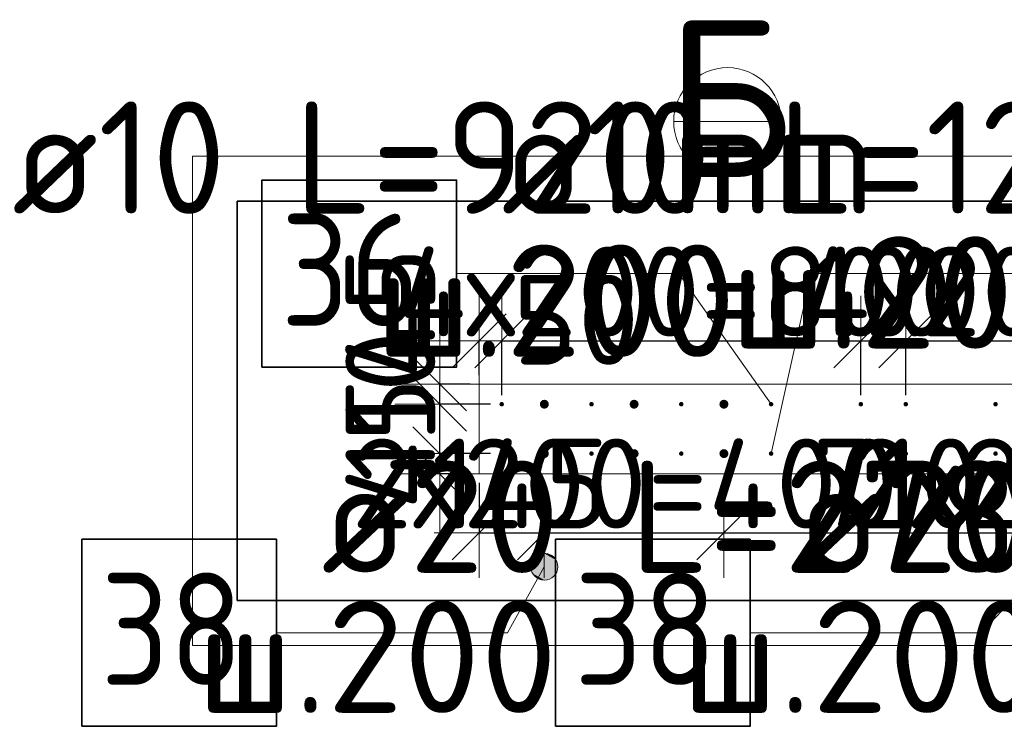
# Model space of a CAD drawing. Header units: millimetres. Extents: x -3725 to 93325, y -74170 to 82591.
# Tile 85 of 140: x 84934 to 87127, y 30739 to 32313. Entities that reach past the tile are written whole.
import ezdxf

# ---------------------------------------------------------------- set-up
doc = ezdxf.new("R2010")
doc.units = ezdxf.units.MM
doc.header["$PDMODE"] = 65
for name, color, linetype, lineweight in [('Standard', 7, 'Continuous', 25), ('Арм.стержн. Выпуски', 180, 'Continuous', 35), ('Колонна (1)', 7, 'Continuous', 35), ('Размерная линия_ общее_1', 7, 'Continuous', 13)]:
    doc.layers.add(name, color=color, linetype=linetype, lineweight=lineweight)
doc.styles.add('ISOCPEUR', font='ISOCPEUR')
doc.dimstyles.new('DIMSTYLE_12', dxfattribs={"dimtxt": 200, "dimasz": 200, "dimexe": 0, "dimexo": 0, "dimgap": 100, "dimtad": 2, "dimdec": 0, "dimrnd": 5, "dimzin": 12, "dimdsep": 46, "dimtxsty": 'ISOCPEUR', "dimblk1": 'ALL_ML_STRICH', "dimblk2": 'ALL_ML_STRICH', "dimsah": 1, "dimcen": 0, "dimclrd": 7, "dimclre": 256, "dimclrt": 7, "dimadec": 0, "dimazin": 0, "dimtfac": 1, "dimtdec": 0, "dimtix": 1, "dimtmove": 2, "dimatfit": 3, "dimfxl": 0, "dimtvp": 1.2, "dimtzin": 0, "dimlwd": 0, "dimlwe": -3, "dimarcsym": 0})
doc.dimstyles.new('DIMSTYLE_13', dxfattribs={"dimtxt": 200, "dimasz": 200, "dimexe": 0, "dimexo": 0, "dimgap": 100, "dimtad": 2, "dimdec": 0, "dimrnd": 5, "dimzin": 12, "dimdsep": 46, "dimtxsty": 'ISOCPEUR', "dimblk1": 'ALL_ML_STRICH', "dimblk2": 'ALL_ML_STRICH', "dimsah": 1, "dimcen": 0, "dimclrd": 7, "dimclre": 256, "dimclrt": 7, "dimadec": 0, "dimazin": 0, "dimtfac": 1, "dimtdec": 0, "dimtix": 1, "dimtmove": 2, "dimatfit": 3, "dimfxl": 0, "dimtzin": 0, "dimlwd": 0, "dimlwe": -3, "dimarcsym": 0})
doc.dimstyles.new('DIMSTYLE_26', dxfattribs={"dimtxt": 200, "dimasz": 200, "dimexe": 0, "dimexo": 0, "dimgap": 100, "dimtad": 2, "dimdec": 0, "dimrnd": 5, "dimzin": 12, "dimdsep": 46, "dimtxsty": 'ISOCPEUR', "dimblk1": 'ALL_ML_STRICH', "dimblk2": 'ALL_ML_STRICH', "dimsah": 1, "dimcen": 0, "dimsd1": 1, "dimsd2": 1, "dimclrd": 7, "dimclre": 256, "dimclrt": 7, "dimadec": 0, "dimazin": 0, "dimtfac": 1, "dimtdec": 0, "dimtix": 1, "dimtmove": 2, "dimatfit": 3, "dimfxl": 0, "dimtvp": 1.2, "dimtzin": 0, "dimlwd": 0, "dimlwe": -3, "dimarcsym": 0})

# ---------------------------------------------------------------- blocks, each defined once
blk = doc.blocks.new('ALL_ML_STRICH')
at = {"color": 0, "linetype": 'ByBlock', "lineweight": -2}
for p, q in [((0, -0.5), (0, 0.5)), ((-0.3, -0.3), (0.3, 0.3)), ((-1, 0), (0.5, 0))]:
    blk.add_line(p, q, dxfattribs=at)
blk = doc.blocks.new('*D711')
at = {"layer": 'DEFPOINTS', "color": 7, "linetype": 'Continuous', "lineweight": 13, "transparency": 33554687}
for p in [(85957.7, 31301.4), (86102.7, 31220.4), (85957.7, 31169.9)]:
    blk.add_point(p, dxfattribs=at)
at = {"layer": 'Размерная линия_ общее_1', "color": 253, "linetype": 'Continuous', "lineweight": -2, "true_color": 0xa0a0a0, "transparency": 33554687}
for p, q in [((85957.7, 31281.4), (85957.7, 31169.9)), ((86102.7, 31200.4), (86102.7, 31169.9))]:
    blk.add_line(p, q, dxfattribs=at)
at = {"layer": 'Размерная линия_ общее_1', "color": 7, "linetype": 'Continuous', "lineweight": -2, "transparency": 33554687}
blk.add_line((85957.7, 31169.9), (86102.7, 31169.9), dxfattribs=at)
at = {"layer": 'Размерная линия_ общее_1', "color": 7, "linetype": 'Continuous', "lineweight": 13, "transparency": 33554687, "xscale": 200, "yscale": 200, "zscale": 200, "rotation": 180}
blk.add_blockref('ALL_ML_STRICH', (85957.7, 31169.9), dxfattribs=at)
at = {"layer": 'Размерная линия_ общее_1', "color": 7, "linetype": 'Continuous', "lineweight": 13, "transparency": 33554687, "xscale": 200, "yscale": 200, "zscale": 200}
blk.add_blockref('ALL_ML_STRICH', (86102.7, 31169.9), dxfattribs=at)
at = {"layer": 'Размерная линия_ общее_1', "color": 7, "linetype": 'Continuous', "lineweight": 13, "transparency": 33554687, "insert": (86050.2, 31279.9), "char_height": 200, "width": 600, "attachment_point": 5, "style": 'ISOCPEUR'}
blk.add_mtext('\\A1;{145}', dxfattribs=at)
blk = doc.blocks.new('*D712')
at = {"layer": 'DEFPOINTS', "color": 7, "linetype": 'Continuous', "lineweight": 13, "transparency": 33554687}
for p in [(86102.7, 31220.4), (86502.7, 31195.4), (86102.7, 31169.9)]:
    blk.add_point(p, dxfattribs=at)
at = {"layer": 'Размерная линия_ общее_1', "color": 253, "linetype": 'Continuous', "lineweight": -2, "true_color": 0xa0a0a0, "transparency": 33554687}
for p, q in [((86102.7, 31200.4), (86102.7, 31169.9)), ((86502.7, 31175.4), (86502.7, 31169.9))]:
    blk.add_line(p, q, dxfattribs=at)
at = {"layer": 'Размерная линия_ общее_1', "color": 7, "linetype": 'Continuous', "lineweight": -2, "transparency": 33554687}
blk.add_line((86102.7, 31169.9), (86502.7, 31169.9), dxfattribs=at)
at = {"layer": 'Размерная линия_ общее_1', "color": 7, "linetype": 'Continuous', "lineweight": 13, "transparency": 33554687, "xscale": 200, "yscale": 200, "zscale": 200, "rotation": 180}
blk.add_blockref('ALL_ML_STRICH', (86102.7, 31169.9), dxfattribs=at)
at = {"layer": 'Размерная линия_ общее_1', "color": 7, "linetype": 'Continuous', "lineweight": 13, "transparency": 33554687, "xscale": 200, "yscale": 200, "zscale": 200}
blk.add_blockref('ALL_ML_STRICH', (86502.7, 31169.9), dxfattribs=at)
at = {"layer": 'Размерная линия_ общее_1', "color": 7, "linetype": 'Continuous', "lineweight": 13, "transparency": 33554687, "insert": (85672.7, 31379.9), "char_height": 200, "width": 10, "attachment_point": 1, "line_spacing_factor": 0.60241, "style": 'ISOCPEUR'}
blk.add_mtext('2х200=400', dxfattribs=at)
blk = doc.blocks.new('*D713')
at = {"layer": 'DEFPOINTS', "color": 7, "linetype": 'Continuous', "lineweight": 13, "transparency": 33554687}
for p in [(86502.7, 31195.4), (87212.7, 31186.9), (86502.7, 31169.9)]:
    blk.add_point(p, dxfattribs=at)
at = {"layer": 'Размерная линия_ общее_1', "color": 253, "linetype": 'Continuous', "lineweight": -2, "true_color": 0xa0a0a0, "transparency": 33554687}
for p, q in [((86502.7, 31175.4), (86502.7, 31169.9)), ((87212.7, 31169.9), (87212.7, 31169.9))]:
    blk.add_line(p, q, dxfattribs=at)
at = {"layer": 'Размерная линия_ общее_1', "color": 7, "linetype": 'Continuous', "lineweight": -2, "transparency": 33554687}
blk.add_line((86502.7, 31169.9), (87212.7, 31169.9), dxfattribs=at)
at = {"layer": 'Размерная линия_ общее_1', "color": 7, "linetype": 'Continuous', "lineweight": 13, "transparency": 33554687, "xscale": 200, "yscale": 200, "zscale": 200, "rotation": 180}
blk.add_blockref('ALL_ML_STRICH', (86502.7, 31169.9), dxfattribs=at)
at = {"layer": 'Размерная линия_ общее_1', "color": 7, "linetype": 'Continuous', "lineweight": 13, "transparency": 33554687, "xscale": 200, "yscale": 200, "zscale": 200}
blk.add_blockref('ALL_ML_STRICH', (87212.7, 31169.9), dxfattribs=at)
at = {"layer": 'Размерная линия_ общее_1', "color": 7, "linetype": 'Continuous', "lineweight": 13, "transparency": 33554687, "insert": (86887.7, 31279.9), "char_height": 200, "width": 600, "attachment_point": 5, "style": 'ISOCPEUR'}
blk.add_mtext('\\A1;{710}', dxfattribs=at)
blk = doc.blocks.new('*D714')
at = {"layer": 'DEFPOINTS', "color": 7, "linetype": 'Continuous', "lineweight": 13, "transparency": 33554687}
for p in [(87212.7, 31186.9), (87212.7, 31169.9), (87612.7, 31178.4)]:
    blk.add_point(p, dxfattribs=at)
at = {"layer": 'Размерная линия_ общее_1', "color": 253, "linetype": 'Continuous', "lineweight": -2, "true_color": 0xa0a0a0, "transparency": 33554687}
for p, q in [((87212.7, 31169.9), (87212.7, 31169.9)), ((87612.7, 31169.9), (87612.7, 31169.9))]:
    blk.add_line(p, q, dxfattribs=at)
at = {"layer": 'Размерная линия_ общее_1', "color": 7, "linetype": 'Continuous', "lineweight": -2, "transparency": 33554687}
blk.add_line((87212.7, 31169.9), (87612.7, 31169.9), dxfattribs=at)
at = {"layer": 'Размерная линия_ общее_1', "color": 7, "linetype": 'Continuous', "lineweight": 13, "transparency": 33554687, "xscale": 200, "yscale": 200, "zscale": 200, "rotation": 180}
blk.add_blockref('ALL_ML_STRICH', (87212.7, 31169.9), dxfattribs=at)
at = {"layer": 'Размерная линия_ общее_1', "color": 7, "linetype": 'Continuous', "lineweight": 13, "transparency": 33554687, "xscale": 200, "yscale": 200, "zscale": 200}
blk.add_blockref('ALL_ML_STRICH', (87612.7, 31169.9), dxfattribs=at)
at = {"layer": 'Размерная линия_ общее_1', "color": 7, "linetype": 'Continuous', "lineweight": 13, "transparency": 33554687, "insert": (86782.7, 31379.9), "char_height": 200, "width": 10, "attachment_point": 1, "line_spacing_factor": 0.60241, "style": 'ISOCPEUR'}
blk.add_mtext('2х200=400', dxfattribs=at)
blk = doc.blocks.new('*D715')
at = {"layer": 'DEFPOINTS', "color": 7, "linetype": 'Continuous', "lineweight": 13, "transparency": 33554687}
for p in [(86002.7, 31346.4), (85869.7, 31301.4), (85957.7, 31301.4)]:
    blk.add_point(p, dxfattribs=at)
at = {"layer": 'Размерная линия_ общее_1', "color": 253, "linetype": 'Continuous', "lineweight": -2, "true_color": 0xa0a0a0, "transparency": 33554687}
for p, q in [((85982.7, 31346.4), (85869.7, 31346.4)), ((85937.7, 31301.4), (85869.7, 31301.4))]:
    blk.add_line(p, q, dxfattribs=at)
at = {"layer": 'Размерная линия_ общее_1', "color": 7, "linetype": 'Continuous', "lineweight": -2, "transparency": 33554687}
blk.add_line((85869.7, 31301.4), (85869.7, 31346.4), dxfattribs=at)
at = {"layer": 'Размерная линия_ общее_1', "color": 7, "linetype": 'Continuous', "lineweight": 13, "transparency": 33554687, "xscale": 200, "yscale": 200, "zscale": 200}
for p, rotation in [((85869.7, 31301.4), 270), ((85869.7, 31346.4), 90)]:
    blk.add_blockref('ALL_ML_STRICH', p, dxfattribs=dict(at, rotation=rotation))
at = {"layer": 'Размерная линия_ общее_1', "color": 7, "linetype": 'Continuous', "lineweight": 13, "transparency": 33554687, "insert": (85759.9, 31369.3), "char_height": 200, "width": 400, "attachment_point": 5, "rotation": 90, "style": 'ISOCPEUR'}
blk.add_mtext('\\A1;{45}', dxfattribs=at)
blk = doc.blocks.new('*D716')
at = {"layer": 'DEFPOINTS', "color": 7, "linetype": 'Continuous', "lineweight": 13, "transparency": 33554687}
for p in [(86002.7, 31456.4), (85869.7, 31346.4), (86002.7, 31346.4)]:
    blk.add_point(p, dxfattribs=at)
at = {"layer": 'Размерная линия_ общее_1', "color": 253, "linetype": 'Continuous', "lineweight": -2, "true_color": 0xa0a0a0, "transparency": 33554687}
for p, q in [((85982.7, 31456.4), (85869.7, 31456.4)), ((85982.7, 31346.4), (85869.7, 31346.4))]:
    blk.add_line(p, q, dxfattribs=at)
at = {"layer": 'Размерная линия_ общее_1', "color": 7, "linetype": 'Continuous', "lineweight": -2, "transparency": 33554687}
blk.add_line((85869.7, 31346.4), (85869.7, 31456.4), dxfattribs=at)
at = {"layer": 'Размерная линия_ общее_1', "color": 7, "linetype": 'Continuous', "lineweight": 13, "transparency": 33554687, "xscale": 200, "yscale": 200, "zscale": 200}
for p, rotation in [((85869.7, 31456.4), 90), ((85869.7, 31346.4), 270)]:
    blk.add_blockref('ALL_ML_STRICH', p, dxfattribs=dict(at, rotation=rotation))
at = {"layer": 'Размерная линия_ общее_1', "color": 7, "linetype": 'Continuous', "lineweight": 13, "transparency": 33554687, "insert": (85759.7, 31451.4), "char_height": 200, "width": 600, "attachment_point": 5, "rotation": 90, "style": 'ISOCPEUR'}
blk.add_mtext('\\A1;{110}', dxfattribs=at)
blk = doc.blocks.new('*D717')
at = {"layer": 'DEFPOINTS', "color": 7, "linetype": 'Continuous', "lineweight": 13, "transparency": 33554687}
for p in [(85957.7, 31501.4), (85869.7, 31456.4), (86002.7, 31456.4)]:
    blk.add_point(p, dxfattribs=at)
at = {"layer": 'Размерная линия_ общее_1', "color": 253, "linetype": 'Continuous', "lineweight": -2, "true_color": 0xa0a0a0, "transparency": 33554687}
for p, q in [((85937.7, 31501.4), (85869.7, 31501.4)), ((85982.7, 31456.4), (85869.7, 31456.4))]:
    blk.add_line(p, q, dxfattribs=at)
at = {"layer": 'Размерная линия_ общее_1', "color": 7, "linetype": 'Continuous', "lineweight": -2, "transparency": 33554687}
blk.add_line((85869.7, 31456.4), (85869.7, 31501.4), dxfattribs=at)
at = {"layer": 'Размерная линия_ общее_1', "color": 7, "linetype": 'Continuous', "lineweight": 13, "transparency": 33554687, "xscale": 200, "yscale": 200, "zscale": 200}
for p, rotation in [((85869.7, 31456.4), 270), ((85869.7, 31501.4), 90)]:
    blk.add_blockref('ALL_ML_STRICH', p, dxfattribs=dict(at, rotation=rotation))
at = {"layer": 'Размерная линия_ общее_1', "color": 7, "linetype": 'Continuous', "lineweight": 13, "transparency": 33554687, "insert": (85759.7, 31658.7), "char_height": 200, "width": 400, "attachment_point": 5, "rotation": 90, "style": 'ISOCPEUR'}
blk.add_mtext('\\A1;{45}', dxfattribs=at)
blk = doc.blocks.new('*D718')
at = {"layer": 'DEFPOINTS', "color": 7, "linetype": 'Continuous', "lineweight": 13, "transparency": 33554687}
for p in [(85957.7, 31597.5), (85957.7, 31501.4), (86007.7, 31456.4)]:
    blk.add_point(p, dxfattribs=at)
at = {"layer": 'Размерная линия_ общее_1', "color": 253, "linetype": 'Continuous', "lineweight": -2, "true_color": 0xa0a0a0, "transparency": 33554687}
for p, q in [((85957.7, 31521.4), (85957.7, 31597.5)), ((86007.7, 31476.4), (86007.7, 31597.5))]:
    blk.add_line(p, q, dxfattribs=at)
at = {"layer": 'Размерная линия_ общее_1', "color": 7, "linetype": 'Continuous', "lineweight": -2, "transparency": 33554687}
for p, q in [((85957.7, 31597.5), (85957.7, 31597.5)), ((86007.7, 31597.5), (86007.7, 31597.5))]:
    blk.add_line(p, q, dxfattribs=at)
at = {"layer": 'Размерная линия_ общее_1', "color": 7, "linetype": 'Continuous', "lineweight": 13, "transparency": 33554687, "xscale": 200, "yscale": 200, "zscale": 200}
blk.add_blockref('ALL_ML_STRICH', (86007.7, 31597.5), dxfattribs=at)
at = {"layer": 'Размерная линия_ общее_1', "color": 7, "linetype": 'Continuous', "lineweight": 13, "transparency": 33554687, "xscale": 200, "yscale": 200, "zscale": 200, "rotation": 180}
blk.add_blockref('ALL_ML_STRICH', (85957.7, 31597.5), dxfattribs=at)
at = {"layer": 'Размерная линия_ общее_1', "color": 7, "linetype": 'Continuous', "lineweight": 13, "transparency": 33554687, "insert": (86172.9, 31644.5), "char_height": 200, "width": 400, "attachment_point": 5, "style": 'ISOCPEUR'}
blk.add_mtext('\\A1;{50}', dxfattribs=at)
blk = doc.blocks.new('*D719')
at = {"layer": 'DEFPOINTS', "color": 7, "linetype": 'Continuous', "lineweight": 13, "transparency": 33554687}
for p in [(86007.7, 31597.5), (86007.7, 31456.4), (86807.7, 31456.4)]:
    blk.add_point(p, dxfattribs=at)
at = {"layer": 'Размерная линия_ общее_1', "color": 253, "linetype": 'Continuous', "lineweight": -2, "true_color": 0xa0a0a0, "transparency": 33554687}
for p, q in [((86007.7, 31476.4), (86007.7, 31597.5)), ((86807.7, 31476.4), (86807.7, 31597.5))]:
    blk.add_line(p, q, dxfattribs=at)
at = {"layer": 'Размерная линия_ общее_1', "color": 7, "linetype": 'Continuous', "lineweight": -2, "transparency": 33554687}
blk.add_line((86007.7, 31597.5), (86807.7, 31597.5), dxfattribs=at)
at = {"layer": 'Размерная линия_ общее_1', "color": 7, "linetype": 'Continuous', "lineweight": 13, "transparency": 33554687, "xscale": 200, "yscale": 200, "zscale": 200, "rotation": 180}
blk.add_blockref('ALL_ML_STRICH', (86007.7, 31597.5), dxfattribs=at)
at = {"layer": 'Размерная линия_ общее_1', "color": 7, "linetype": 'Continuous', "lineweight": 13, "transparency": 33554687, "xscale": 200, "yscale": 200, "zscale": 200}
blk.add_blockref('ALL_ML_STRICH', (86807.7, 31597.5), dxfattribs=at)
at = {"layer": 'Размерная линия_ общее_1', "color": 7, "linetype": 'Continuous', "lineweight": 13, "transparency": 33554687, "insert": (85777.7, 31807.5), "char_height": 200, "width": 10, "attachment_point": 1, "line_spacing_factor": 0.60241, "style": 'ISOCPEUR'}
blk.add_mtext('4х200=800', dxfattribs=at)
blk = doc.blocks.new('*D720')
at = {"layer": 'DEFPOINTS', "color": 7, "linetype": 'Continuous', "lineweight": 13, "transparency": 33554687}
for p in [(86807.7, 31597.5), (86807.7, 31456.4), (86907.7, 31456.4)]:
    blk.add_point(p, dxfattribs=at)
at = {"layer": 'Размерная линия_ общее_1', "color": 253, "linetype": 'Continuous', "lineweight": -2, "true_color": 0xa0a0a0, "transparency": 33554687}
for p, q in [((86807.7, 31476.4), (86807.7, 31597.5)), ((86907.7, 31476.4), (86907.7, 31597.5))]:
    blk.add_line(p, q, dxfattribs=at)
at = {"layer": 'Размерная линия_ общее_1', "color": 7, "linetype": 'Continuous', "lineweight": -2, "transparency": 33554687}
blk.add_line((86807.7, 31597.5), (86907.7, 31597.5), dxfattribs=at)
at = {"layer": 'Размерная линия_ общее_1', "color": 7, "linetype": 'Continuous', "lineweight": 13, "transparency": 33554687, "xscale": 200, "yscale": 200, "zscale": 200, "rotation": 180}
blk.add_blockref('ALL_ML_STRICH', (86807.7, 31597.5), dxfattribs=at)
at = {"layer": 'Размерная линия_ общее_1', "color": 7, "linetype": 'Continuous', "lineweight": 13, "transparency": 33554687, "xscale": 200, "yscale": 200, "zscale": 200}
blk.add_blockref('ALL_ML_STRICH', (86907.7, 31597.5), dxfattribs=at)
at = {"layer": 'Размерная линия_ общее_1', "color": 7, "linetype": 'Continuous', "lineweight": 13, "transparency": 33554687, "insert": (86887.7, 31707.5), "char_height": 200, "width": 600, "attachment_point": 5, "style": 'ISOCPEUR'}
blk.add_mtext('\\A1;{100}', dxfattribs=at)
blk = doc.blocks.new('*D721')
at = {"layer": 'DEFPOINTS', "color": 7, "linetype": 'Continuous', "lineweight": 13, "transparency": 33554687}
for p in [(86907.7, 31597.5), (86907.7, 31456.4), (87707.7, 31456.4)]:
    blk.add_point(p, dxfattribs=at)
at = {"layer": 'Размерная линия_ общее_1', "color": 253, "linetype": 'Continuous', "lineweight": -2, "true_color": 0xa0a0a0, "transparency": 33554687}
for p, q in [((86907.7, 31476.4), (86907.7, 31597.5)), ((87707.7, 31476.4), (87707.7, 31597.5))]:
    blk.add_line(p, q, dxfattribs=at)
at = {"layer": 'Размерная линия_ общее_1', "color": 7, "linetype": 'Continuous', "lineweight": -2, "transparency": 33554687}
blk.add_line((86907.7, 31597.5), (87707.7, 31597.5), dxfattribs=at)
at = {"layer": 'Размерная линия_ общее_1', "color": 7, "linetype": 'Continuous', "lineweight": 13, "transparency": 33554687, "xscale": 200, "yscale": 200, "zscale": 200, "rotation": 180}
blk.add_blockref('ALL_ML_STRICH', (86907.7, 31597.5), dxfattribs=at)
at = {"layer": 'Размерная линия_ общее_1', "color": 7, "linetype": 'Continuous', "lineweight": 13, "transparency": 33554687, "xscale": 200, "yscale": 200, "zscale": 200}
blk.add_blockref('ALL_ML_STRICH', (87707.7, 31597.5), dxfattribs=at)
at = {"layer": 'Размерная линия_ общее_1', "color": 7, "linetype": 'Continuous', "lineweight": 13, "transparency": 33554687, "insert": (86677.7, 31807.5), "char_height": 200, "width": 10, "attachment_point": 1, "line_spacing_factor": 0.60241, "style": 'ISOCPEUR'}
blk.add_mtext('4х200=800', dxfattribs=at)
blk = doc.blocks.new('ЭЛЕМЕНТ_УЗОРА_9')
at = {"layer": 'Арм.стержн. Выпуски', "linetype": 'Continuous', "lineweight": 13, "transparency": 33554687}
for points in [[(86076.5, 31109), (86132.6, 31095), (86087.5, 31120.1)], [(86087.5, 31120.1), (86128.4, 31109.7), (86102.2, 31124.3)], [(86087.5, 31120.1), (86132.6, 31095), (86128.4, 31109.7)], [(86102.2, 31124.3), (86128.4, 31109.7), (86117.3, 31120.7)], [(86072.9, 31093.9), (86129, 31079.9), (86076.5, 31109)], [(86076.5, 31109), (86129, 31079.9), (86132.6, 31095)], [(86077.1, 31079.2), (86118, 31068.8), (86072.9, 31093.9)], [(86072.9, 31093.9), (86118, 31068.8), (86129, 31079.9)], [(86103.3, 31064.6), (86077.1, 31079.2), (86088.2, 31068.2)], [(86077.1, 31079.2), (86103.3, 31064.6), (86118, 31068.8)]]:
    blk.add_hatch(color=7, dxfattribs=at).paths.add_polyline_path(points)
at = {"layer": 'Арм.стержн. Выпуски', "color": 7, "linetype": 'Continuous', "lineweight": 13, "transparency": 33554687}
for p, q in [((86117.3, 31120.7), (86117.3, 31120.7)), ((86076.5, 31109), (86076.5, 31109)), ((86021, 30947.5), (86102.7, 31094.4)), ((86129, 31079.9), (86129, 31079.9)), ((86088.2, 31068.2), (86088.2, 31068.2))]:
    blk.add_line(p, q, dxfattribs=at)
blk.add_circle((86102.7, 31094.4), 30, dxfattribs=at)
blk = doc.blocks.new('ЭЛЕМЕНТ_УЗОРА_10')
at = {"layer": 'Арм.стержн. Выпуски', "linetype": 'Continuous', "lineweight": 13, "transparency": 33554687}
for points in [[(87190.8, 31114.9), (87241.8, 31087.8), (87204.1, 31123)], [(87204.1, 31123), (87241.3, 31103.1), (87219.3, 31123.5)], [(87204.1, 31123), (87241.8, 31087.8), (87241.3, 31103.1)], [(87219.3, 31123.5), (87241.3, 31103.1), (87233.2, 31116.4)], [(87183.6, 31101), (87234.7, 31074), (87190.8, 31114.9)], [(87184.2, 31085.8), (87221.4, 31065.9), (87183.6, 31101)], [(87183.6, 31101), (87221.4, 31065.9), (87234.7, 31074)], [(87190.8, 31114.9), (87234.7, 31074), (87241.8, 31087.8)], [(87206.1, 31065.3), (87184.2, 31085.8), (87192.3, 31072.5)], [(87184.2, 31085.8), (87206.1, 31065.3), (87221.4, 31065.9)]]:
    blk.add_hatch(color=7, dxfattribs=at).paths.add_polyline_path(points)
at = {"layer": 'Арм.стержн. Выпуски', "color": 7, "linetype": 'Continuous', "lineweight": 13, "transparency": 33554687}
for p, q in [((87190.8, 31114.9), (87190.8, 31114.9)), ((87233.2, 31116.4), (87233.2, 31116.4)), ((87076, 30947.5), (87212.7, 31094.4)), ((87192.3, 31072.5), (87192.3, 31072.5)), ((87234.7, 31074), (87234.7, 31074))]:
    blk.add_line(p, q, dxfattribs=at)
blk.add_circle((87212.7, 31094.4), 30, dxfattribs=at)

msp = doc.modelspace()

# ---------------------------------------------------------------- hatches: boundary and pattern name
at = {"layer": 'Арм.стержн. Выпуски', "linetype": 'Continuous', "lineweight": 35, "transparency": 33554687}
for color, points in [(4, [(86012.7, 31456.4), (86012.4, 31458.4), (86011.3, 31460), (86009.7, 31461.1), (86007.7, 31461.4), (86005.8, 31461.1), (86004.2, 31460), (86003.1, 31458.4), (86002.7, 31456.4), (86003.1, 31454.5), (86004.2, 31452.9), (86005.8, 31451.8), (86007.7, 31451.4), (86009.7, 31451.8), (86011.3, 31452.9), (86012.4, 31454.5)]), (7, [(86112.7, 31456.4), (86112, 31460.3), (86109.8, 31463.5), (86106.6, 31465.7), (86102.7, 31466.4), (86098.9, 31465.7), (86095.7, 31463.5), (86093.5, 31460.3), (86092.7, 31456.4), (86093.5, 31452.6), (86095.7, 31449.4), (86098.9, 31447.2), (86102.7, 31446.4), (86106.6, 31447.2), (86109.8, 31449.4), (86112, 31452.6)]), (4, [(86212.7, 31456.4), (86212.4, 31458.4), (86211.3, 31460), (86209.7, 31461.1), (86207.7, 31461.4), (86205.8, 31461.1), (86204.2, 31460), (86203.1, 31458.4), (86202.7, 31456.4), (86203.1, 31454.5), (86204.2, 31452.9), (86205.8, 31451.8), (86207.7, 31451.4), (86209.7, 31451.8), (86211.3, 31452.9), (86212.4, 31454.5)]), (7, [(86312.7, 31456.4), (86312, 31460.3), (86309.8, 31463.5), (86306.6, 31465.7), (86302.7, 31466.4), (86298.9, 31465.7), (86295.7, 31463.5), (86293.5, 31460.3), (86292.7, 31456.4), (86293.5, 31452.6), (86295.7, 31449.4), (86298.9, 31447.2), (86302.7, 31446.4), (86306.6, 31447.2), (86309.8, 31449.4), (86312, 31452.6)]), (4, [(86412.7, 31456.4), (86412.4, 31458.4), (86411.3, 31460), (86409.7, 31461.1), (86407.7, 31461.4), (86405.8, 31461.1), (86404.2, 31460), (86403.1, 31458.4), (86402.7, 31456.4), (86403.1, 31454.5), (86404.2, 31452.9), (86405.8, 31451.8), (86407.7, 31451.4), (86409.7, 31451.8), (86411.3, 31452.9), (86412.4, 31454.5)]), (7, [(86512.7, 31456.4), (86512, 31460.3), (86509.8, 31463.5), (86506.6, 31465.7), (86502.7, 31466.4), (86498.9, 31465.7), (86495.7, 31463.5), (86493.5, 31460.3), (86492.7, 31456.4), (86493.5, 31452.6), (86495.7, 31449.4), (86498.9, 31447.2), (86502.7, 31446.4), (86506.6, 31447.2), (86509.8, 31449.4), (86512, 31452.6)]), (4, [(86612.7, 31456.4), (86612.4, 31458.4), (86611.3, 31460), (86609.7, 31461.1), (86607.7, 31461.4), (86605.8, 31461.1), (86604.2, 31460), (86603.1, 31458.4), (86602.7, 31456.4), (86603.1, 31454.5), (86604.2, 31452.9), (86605.8, 31451.8), (86607.7, 31451.4), (86609.7, 31451.8), (86611.3, 31452.9), (86612.4, 31454.5)]), (4, [(86812.7, 31456.4), (86812.4, 31458.4), (86811.3, 31460), (86809.7, 31461.1), (86807.7, 31461.4), (86805.8, 31461.1), (86804.2, 31460), (86803.1, 31458.4), (86802.7, 31456.4), (86803.1, 31454.5), (86804.2, 31452.9), (86805.8, 31451.8), (86807.7, 31451.4), (86809.7, 31451.8), (86811.3, 31452.9), (86812.4, 31454.5)]), (4, [(86912.7, 31456.4), (86912.4, 31458.4), (86911.3, 31460), (86909.7, 31461.1), (86907.7, 31461.4), (86905.8, 31461.1), (86904.2, 31460), (86903.1, 31458.4), (86902.7, 31456.4), (86903.1, 31454.5), (86904.2, 31452.9), (86905.8, 31451.8), (86907.7, 31451.4), (86909.7, 31451.8), (86911.3, 31452.9), (86912.4, 31454.5)]), (4, [(87112.7, 31456.4), (87112.4, 31458.4), (87111.3, 31460), (87109.7, 31461.1), (87107.7, 31461.4), (87105.8, 31461.1), (87104.2, 31460), (87103.1, 31458.4), (87102.7, 31456.4), (87103.1, 31454.5), (87104.2, 31452.9), (87105.8, 31451.8), (87107.7, 31451.4), (87109.7, 31451.8), (87111.3, 31452.9), (87112.4, 31454.5)]), (4, [(86012.7, 31346.4), (86012.4, 31348.4), (86011.3, 31350), (86009.7, 31351.1), (86007.7, 31351.4), (86005.8, 31351.1), (86004.2, 31350), (86003.1, 31348.4), (86002.7, 31346.4), (86003.1, 31344.5), (86004.2, 31342.9), (86005.8, 31341.8), (86007.7, 31341.4), (86009.7, 31341.8), (86011.3, 31342.9), (86012.4, 31344.5)]), (7, [(86112.7, 31346.4), (86112, 31350.3), (86109.8, 31353.5), (86106.6, 31355.7), (86102.7, 31356.4), (86098.9, 31355.7), (86095.7, 31353.5), (86093.5, 31350.3), (86092.7, 31346.4), (86093.5, 31342.6), (86095.7, 31339.4), (86098.9, 31337.2), (86102.7, 31336.4), (86106.6, 31337.2), (86109.8, 31339.4), (86112, 31342.6)]), (4, [(86212.7, 31346.4), (86212.4, 31348.4), (86211.3, 31350), (86209.7, 31351.1), (86207.7, 31351.4), (86205.8, 31351.1), (86204.2, 31350), (86203.1, 31348.4), (86202.7, 31346.4), (86203.1, 31344.5), (86204.2, 31342.9), (86205.8, 31341.8), (86207.7, 31341.4), (86209.7, 31341.8), (86211.3, 31342.9), (86212.4, 31344.5)]), (7, [(86312.7, 31346.4), (86312, 31350.3), (86309.8, 31353.5), (86306.6, 31355.7), (86302.7, 31356.4), (86298.9, 31355.7), (86295.7, 31353.5), (86293.5, 31350.3), (86292.7, 31346.4), (86293.5, 31342.6), (86295.7, 31339.4), (86298.9, 31337.2), (86302.7, 31336.4), (86306.6, 31337.2), (86309.8, 31339.4), (86312, 31342.6)]), (4, [(86412.7, 31346.4), (86412.4, 31348.4), (86411.3, 31350), (86409.7, 31351.1), (86407.7, 31351.4), (86405.8, 31351.1), (86404.2, 31350), (86403.1, 31348.4), (86402.7, 31346.4), (86403.1, 31344.5), (86404.2, 31342.9), (86405.8, 31341.8), (86407.7, 31341.4), (86409.7, 31341.8), (86411.3, 31342.9), (86412.4, 31344.5)]), (7, [(86512.7, 31346.4), (86512, 31350.3), (86509.8, 31353.5), (86506.6, 31355.7), (86502.7, 31356.4), (86498.9, 31355.7), (86495.7, 31353.5), (86493.5, 31350.3), (86492.7, 31346.4), (86493.5, 31342.6), (86495.7, 31339.4), (86498.9, 31337.2), (86502.7, 31336.4), (86506.6, 31337.2), (86509.8, 31339.4), (86512, 31342.6)]), (4, [(86612.7, 31346.4), (86612.4, 31348.4), (86611.3, 31350), (86609.7, 31351.1), (86607.7, 31351.4), (86605.8, 31351.1), (86604.2, 31350), (86603.1, 31348.4), (86602.7, 31346.4), (86603.1, 31344.5), (86604.2, 31342.9), (86605.8, 31341.8), (86607.7, 31341.4), (86609.7, 31341.8), (86611.3, 31342.9), (86612.4, 31344.5)]), (4, [(86812.7, 31346.4), (86812.4, 31348.4), (86811.3, 31350), (86809.7, 31351.1), (86807.7, 31351.4), (86805.8, 31351.1), (86804.2, 31350), (86803.1, 31348.4), (86802.7, 31346.4), (86803.1, 31344.5), (86804.2, 31342.9), (86805.8, 31341.8), (86807.7, 31341.4), (86809.7, 31341.8), (86811.3, 31342.9), (86812.4, 31344.5)]), (4, [(86912.7, 31346.4), (86912.4, 31348.4), (86911.3, 31350), (86909.7, 31351.1), (86907.7, 31351.4), (86905.8, 31351.1), (86904.2, 31350), (86903.1, 31348.4), (86902.7, 31346.4), (86903.1, 31344.5), (86904.2, 31342.9), (86905.8, 31341.8), (86907.7, 31341.4), (86909.7, 31341.8), (86911.3, 31342.9), (86912.4, 31344.5)]), (4, [(87112.7, 31346.4), (87112.4, 31348.4), (87111.3, 31350), (87109.7, 31351.1), (87107.7, 31351.4), (87105.8, 31351.1), (87104.2, 31350), (87103.1, 31348.4), (87102.7, 31346.4), (87103.1, 31344.5), (87104.2, 31342.9), (87105.8, 31341.8), (87107.7, 31341.4), (87109.7, 31341.8), (87111.3, 31342.9), (87112.4, 31344.5)])]:
    msp.add_hatch(color=color, dxfattribs=at).paths.add_polyline_path(points)

# ---------------------------------------------------------------- linework, layer by layer
at = {"layer": 'Standard', "color": 7, "linetype": 'Continuous', "lineweight": 13, "transparency": 33554687}
msp.add_line((86390.8, 32086.2), (86630.8, 32086.2), dxfattribs=at)
at = {"layer": 'Standard', "color": 52, "linetype": 'Continuous', "lineweight": 13, "transparency": 33554687}
for p, q in [((85418.8, 31909), (85418.8, 31019.3)), ((85418.8, 31909), (85418.8, 31019.3)), ((85418.8, 31909), (87921.6, 31909)), ((87921.6, 31909), (85418.8, 31909)), ((85418.8, 31019.3), (87921.6, 31019.3)), ((87921.6, 31019.3), (85418.8, 31019.3))]:
    msp.add_line(p, q, dxfattribs=at)
at = {"layer": 'Standard', "color": 52, "linetype": 'Continuous', "lineweight": 35, "transparency": 33554687}
for p, q in [((85418.8, 31909), (85418.8, 31019.3)), ((85418.8, 31909), (85418.8, 31019.3)), ((85418.8, 31909), (87921.6, 31909)), ((87921.6, 31909), (85418.8, 31909)), ((85418.8, 31019.3), (87921.6, 31019.3)), ((87921.6, 31019.3), (85418.8, 31019.3))]:
    msp.add_line(p, q, dxfattribs=at)
at = {"layer": 'Standard', "color": 7, "linetype": 'Continuous', "lineweight": 13, "transparency": 33554687}
msp.add_lwpolyline([(85318.8, 30919.3), (88021.6, 30919.3), (88021.6, 32009), (85318.8, 32009), (85318.8, 30919.3)], dxfattribs=at)
msp.add_circle((86510.8, 32086.2), 120, dxfattribs=at)
at = {"layer": 'Арм.стержн. Выпуски', "color": 7, "linetype": 'Continuous', "lineweight": 13, "transparency": 33554687}
for p, q in [((85907.1, 31747.4), (86402.1, 31747.4)), ((86402.1, 31747.4), (86607.7, 31456.4)), ((86697.1, 31747.4), (86607.7, 31346.4)), ((86697.1, 31747.4), (87167.1, 31747.4)), ((85506, 30947.5), (86021, 30947.5)), ((86561, 30947.5), (87076, 30947.5))]:
    msp.add_line(p, q, dxfattribs=at)
at = {"layer": 'Арм.стержн. Выпуски', "color": 7, "linetype": 'Continuous', "lineweight": 35, "transparency": 33554687}
for points in [[(85473.8, 31539), (85907.1, 31539), (85907.1, 31955.7), (85473.8, 31955.7), (85473.8, 31539)], [(85072.7, 30739.1), (85506, 30739.1), (85506, 31155.8), (85072.7, 31155.8), (85072.7, 30739.1)], [(86127.7, 30739.1), (86561, 30739.1), (86561, 31155.8), (86127.7, 31155.8), (86127.7, 30739.1)]]:
    msp.add_lwpolyline(points, dxfattribs=at)
at = {"layer": 'Колонна (1)', "color": 7, "lineweight": 18, "transparency": 33554687}
for p, q in [((85957.7, 31301.4), (85957.7, 31501.4)), ((85957.7, 31501.4), (87757.7, 31501.4)), ((87757.7, 31301.4), (85957.7, 31301.4))]:
    msp.add_line(p, q, dxfattribs=at)
at = {"layer": 'Колонна (1)', "color": 7, "linetype": 'Continuous', "lineweight": 18, "transparency": 33554687}
for p, q in [((85957.7, 31301.4), (85957.7, 31501.4)), ((85957.7, 31501.4), (87757.7, 31501.4)), ((87757.7, 31301.4), (85957.7, 31301.4))]:
    msp.add_line(p, q, dxfattribs=at)

# ---------------------------------------------------------------- block references
at = {"layer": 'Арм.стержн. Выпуски', "color": 7, "linetype": 'Continuous', "lineweight": 13, "transparency": 33554687}
for name in ['ЭЛЕМЕНТ_УЗОРА_9', 'ЭЛЕМЕНТ_УЗОРА_10']:
    msp.add_blockref(name, (0, 0), dxfattribs=at)

# ---------------------------------------------------------------- texts
at = {"layer": 'Standard', "color": 7, "linetype": 'Continuous', "lineweight": 13, "transparency": 33554687, "attachment_point": 5, "style": 'ISOCPEUR'}
for s, insert, char_height, width in [('\\A1;{\\fISOCPEUR|i0|b0;\\H350.000000;\\W1.000000;\\C7;Б}\\P', (86514, 32137.8), 350, 420), ('\\A1;{\\fISOCPEUR|i0|b0;\\H250.000000;\\W1.000000;\\C7;-}\\P', (86514, 32043.7), 250, 272.222)]:
    msp.add_mtext(s, dxfattribs=dict(at, insert=insert, char_height=char_height, width=width))
at = {"layer": 'Standard', "color": 7, "linetype": 'Continuous', "lineweight": 25, "transparency": 33554687, "char_height": 250, "width": 942.857, "attachment_point": 5, "style": 'ISOCPEUR'}
for insert in [(86917.8, 31705.4), (86127.6, 31687), (85730.1, 30894.1), (86810.1, 30894.1)]:
    msp.add_mtext('\\A1;{\\fISOCPEUR|i0|b0;\\H250.000000;\\W1.000000;\\C7;ш.200}\\P', dxfattribs=dict(at, insert=insert))
at = {"layer": 'Арм.стержн. Выпуски', "color": 7, "linetype": 'Continuous', "lineweight": 25, "transparency": 33554687, "char_height": 250, "attachment_point": 7, "style": 'ISOCPEUR'}
for s, insert, width in [('\\W0.96;ø10 L=920mm ', (84917.1, 31880.7), 2268.514), ('\\W0.94;ø10 L=1250mm ', (86007.1, 31880.7), 2391.341), ('\\W0.87;36', (85515.5, 31630.7), 459.01), ('\\W0.98;ø20 L=2785mm ', (85606, 31080.8), 2496.203), ('\\W0.98;ø20 L=2785mm ', (86661, 31080.8), 2496.203), ('\\W0.87;38', (85114.3, 30830.8), 459.01), ('\\W0.87;38', (86169.3, 30830.8), 459.01)]:
    msp.add_mtext(s, dxfattribs=dict(at, insert=insert, width=width))

# ---------------------------------------------------------------- dimensions: what is measured, and where the dimension line sits
at = {"layer": 'Размерная линия_ общее_1', "color": 7, "linetype": 'Continuous', "lineweight": 13, "transparency": 33554687}
for base, p1, p2, picture, middle in [((85869.7, 31501.4), (85982.7, 31456.4), (85937.7, 31501.4), '*D717', (85759.7, 31658.7)), ((85869.7, 31456.4), (85982.7, 31346.4), (85982.7, 31456.4), '*D716', (85759.7, 31451.4)), ((85869.7, 31346.4), (85937.7, 31301.4), (85982.7, 31346.4), '*D715', (85759.9, 31369.3))]:
    dim = msp.add_linear_dim(base=base, p1=p1, p2=p2, angle=90, dimstyle='DIMSTYLE_12', override={"dimpost": '<>', "dimclrd": 7, "dimclre": 253, "dimclrt": 7, "dimlwd": 0, "dimlwe": 65533}, dxfattribs=at)
    dim.commit()
    dim.dimension.update_dxf_attribs({"geometry": picture, "text_midpoint": middle, "dimtype": 160})
for base, p1, p2, dimstyle, picture, middle in [((86907.7, 31597.5), (86807.7, 31476.4), (86907.7, 31476.4), 'DIMSTYLE_12', '*D720', (86887.7, 31707.5)), ((86007.7, 31597.5), (85957.7, 31521.4), (86007.7, 31476.4), 'DIMSTYLE_26', '*D718', (86172.9, 31644.5)), ((86102.7, 31169.9), (85957.7, 31281.4), (86102.7, 31200.4), 'DIMSTYLE_12', '*D711', (86050.2, 31279.9)), ((87212.7, 31169.9), (86502.7, 31175.4), (87212.7, 31169.9), 'DIMSTYLE_13', '*D713', (86887.7, 31279.9))]:
    dim = msp.add_linear_dim(base=base, p1=p1, p2=p2, dimstyle=dimstyle, override={"dimpost": '<>', "dimclrd": 7, "dimclre": 253, "dimclrt": 7, "dimlwd": 0, "dimlwe": 65533}, dxfattribs=at)
    dim.commit()
    dim.dimension.update_dxf_attribs({"geometry": picture, "text_midpoint": middle, "dimtype": 160})
for base, p1, p2, text, dimstyle, picture, middle in [((86807.7, 31597.5), (86007.7, 31476.4), (86807.7, 31476.4), '4х200=800', 'DIMSTYLE_13', '*D719', (86407.7, 31697.5)), ((87707.7, 31597.5), (86907.7, 31476.4), (87707.7, 31476.4), '4х200=800', 'DIMSTYLE_13', '*D721', (87307.7, 31697.5)), ((86502.7, 31169.9), (86102.7, 31200.4), (86502.7, 31175.4), '2х200=400', 'DIMSTYLE_12', '*D712', (86302.7, 31509.9)), ((87612.7, 31169.9), (87212.7, 31169.9), (87612.7, 31169.9), '2х200=400', 'DIMSTYLE_12', '*D714', (87412.7, 31509.9))]:
    dim = msp.add_linear_dim(base=base, p1=p1, p2=p2, text=text, dimstyle=dimstyle, override={"dimpost": '<>', "dimclrd": 7, "dimclre": 253, "dimclrt": 7, "dimlwd": 0, "dimlwe": 65533}, dxfattribs=at)
    dim.commit()
    dim.dimension.update_dxf_attribs({"geometry": picture, "text_midpoint": middle, "dimtype": 160})

doc.saveas('drawing.dxf')
